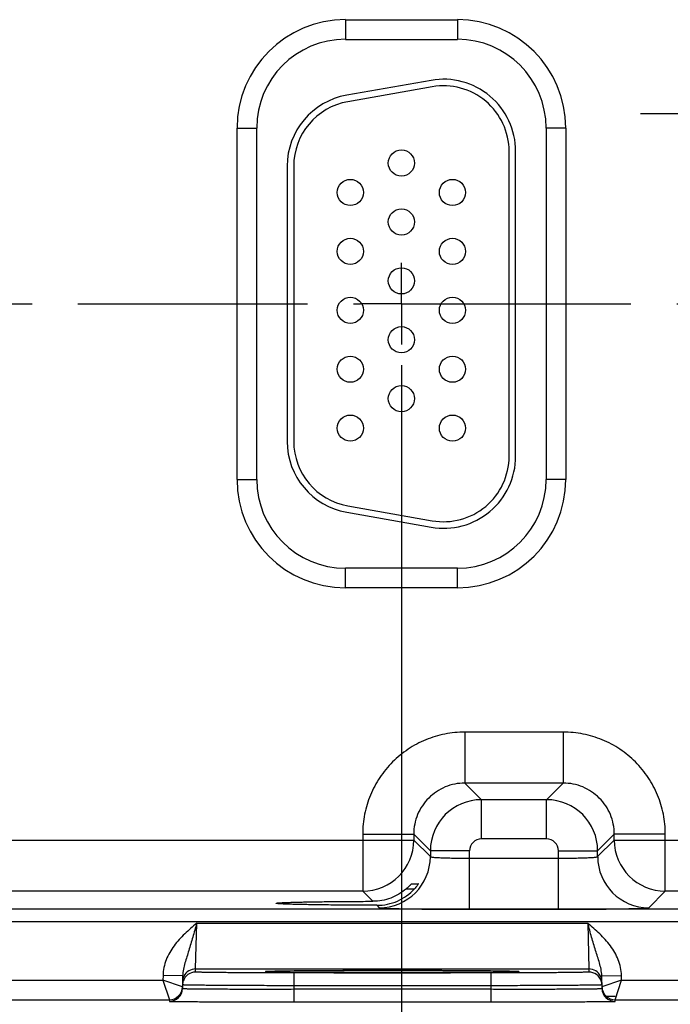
# Model space of a CAD drawing. Header units: inches. Extents: x 0 to 34, y 0 to 22.
# Tile 46 of 59: x 19.5 to 21.5, y 8 to 11. Entities that reach past the tile are written whole.
import ezdxf

# ---------------------------------------------------------------- set-up
doc = ezdxf.new("R2010")
doc.units = ezdxf.units.IN
doc.header["$LTSCALE"] = 1.87
doc.header["$MEASUREMENT"] = 0
doc.linetypes.add('CENTER', pattern=[0.6, 0.375, -0.075, 0.075, -0.075])
doc.layers.get('0').update_dxf_attribs({"linetype": 'CONTINUOUS'})
doc.layers.add('02___PRT_ALL_AXES', color=7, linetype='CONTINUOUS')
doc.layers.add('DIMENSIONS', color=7, linetype='CONTINUOUS')
doc.styles.get("Standard").update_dxf_attribs({"font": 'txt', "width": 0.8})
doc.dimstyles.new('DIMSTYLE_1', dxfattribs={"dimtxt": 0.125, "dimasz": 0.18, "dimexe": 0.125, "dimexo": 0.0625, "dimgap": 0.03125, "dimtad": 0, "dimtih": 1, "dimtoh": 1, "dimlfac": 0.5, "dimzin": 4, "dimdsep": 46, "dimtxsty": 'STANDARD', "dimblk": '_FILLED', "dimblk1": '_FILLED', "dimblk2": '_FILLED', "dimcen": 0.09, "dimadec": 0, "dimazin": 0, "dimtp": 0.01, "dimtm": 0.01, "dimtfac": 1, "dimtofl": 0, "dimtmove": 0, "dimatfit": 3, "dimldrblk": '_FILLED', "dimfxl": 1, "dimtolj": 1, "dimtzin": 4, "dimarcsym": 0})

# ---------------------------------------------------------------- blocks, each defined once
blk = doc.blocks.new('*D13')
at = {"layer": 'DIMENSIONS', "color": 2, "linetype": 'CONTINUOUS'}
blk.add_line((20.7155, 9.9425), (20.7155, 7.3015), dxfattribs=at)
at = {"layer": 'DIMENSIONS', "color": 2, "linetype": 'CONTINUOUS', "insert": (20.653, 7.239), "char_height": 0.125, "width": 1.225, "attachment_point": 3, "rotation": 90, "line_spacing_factor": 0.9}
blk.add_mtext('7.93{\\Ftxt.shx;\\W1.000000;\\H0.125000; }[201.3]', dxfattribs=at)
blk = doc.blocks.new('_FILLED')
at = {"color": 0, "linetype": 'BYBLOCK'}
blk.add_solid([(0, 0), (-1, 0.174), (-1, -0.174)], dxfattribs=at)
blk = doc.blocks.new('*D14')
at = {"layer": 'DIMENSIONS', "color": 2, "linetype": 'CONTINUOUS'}
blk.add_line((22.8255, 9.9425), (22.8255, 7.3015), dxfattribs=at)
at = {"layer": 'DIMENSIONS', "color": 2, "linetype": 'CONTINUOUS', "insert": (22.763, 7.239), "char_height": 0.125, "width": 1.225, "attachment_point": 3, "rotation": 90, "line_spacing_factor": 0.9}
blk.add_mtext('8.98{\\Ftxt.shx;\\W1.000000;\\H0.125000; }[228.1]', dxfattribs=at)
blk = doc.blocks.new('*D15')
at = {"layer": 'DIMENSIONS', "color": 2, "linetype": 'CONTINUOUS'}
blk.add_line((24.9355, 9.9425), (24.9355, 7.3015), dxfattribs=at)
at = {"layer": 'DIMENSIONS', "color": 2, "linetype": 'CONTINUOUS', "insert": (24.873, 7.239), "char_height": 0.125, "width": 1.325, "attachment_point": 3, "rotation": 90, "line_spacing_factor": 0.9}
blk.add_mtext('10.04{\\Ftxt.shx;\\W1.000000;\\H0.125000; }[254.9]', dxfattribs=at)
blk = doc.blocks.new('*D16')
at = {"layer": 'DIMENSIONS', "color": 2, "linetype": 'CONTINUOUS'}
blk.add_line((27.0455, 9.9425), (27.0455, 7.3015), dxfattribs=at)
at = {"layer": 'DIMENSIONS', "color": 2, "linetype": 'CONTINUOUS', "insert": (26.983, 7.239), "char_height": 0.125, "width": 1.325, "attachment_point": 3, "rotation": 90, "line_spacing_factor": 0.9}
blk.add_mtext('11.09{\\Ftxt.shx;\\W1.000000;\\H0.125000; }[281.7]', dxfattribs=at)
blk = doc.blocks.new('*D17')
at = {"layer": 'DIMENSIONS', "color": 2, "linetype": 'CONTINUOUS'}
blk.add_line((29.1555, 9.9425), (29.1555, 7.3015), dxfattribs=at)
at = {"layer": 'DIMENSIONS', "color": 2, "linetype": 'CONTINUOUS', "insert": (29.093, 7.239), "char_height": 0.125, "width": 1.325, "attachment_point": 3, "rotation": 90, "line_spacing_factor": 0.9}
blk.add_mtext('12.15{\\Ftxt.shx;\\W1.000000;\\H0.125000; }[308.5]', dxfattribs=at)

msp = doc.modelspace()

# ---------------------------------------------------------------- linework, layer by layer
at = {"color": 7, "linetype": 'CONTINUOUS'}
for p, q in [((20.5445, 10.998), (20.8865, 10.998)), ((20.5445, 10.998), (20.5445, 10.938)), ((20.8865, 10.998), (20.8865, 10.938)), ((20.5445, 10.938), (20.8865, 10.938)), ((20.8063, 10.8126), (20.5483, 10.7671)), ((20.8098, 10.7929), (20.5518, 10.7474)), ((20.2134, 10.667), (20.2734, 10.667)), ((20.2134, 9.593), (20.2134, 10.667)), ((20.2734, 9.593), (20.2734, 10.667)), ((21.2175, 10.667), (21.1575, 10.667)), ((21.1575, 10.667), (21.1575, 9.593)), ((21.2175, 10.667), (21.2175, 9.593)), ((21.0445, 9.664), (21.0445, 10.596)), ((21.0645, 9.664), (21.0645, 10.596)), ((20.3665, 10.5505), (20.3665, 9.7095)), ((20.3865, 10.5505), (20.3865, 9.7095)), ((20.2134, 9.593), (20.2734, 9.593)), ((21.2175, 9.593), (21.1575, 9.593)), ((20.5518, 9.5125), (20.8098, 9.467)), ((20.5483, 9.4928), (20.8063, 9.4473)), ((20.8865, 9.3219), (20.5445, 9.3219)), ((20.5445, 9.2619), (20.5445, 9.3219)), ((20.8865, 9.2619), (20.8865, 9.3219)), ((20.8865, 9.2619), (20.5445, 9.2619)), ((21.2098, 8.8212), (20.9092, 8.8212)), ((20.9092, 8.8212), (20.9092, 8.6653)), ((21.2098, 8.8212), (21.2098, 8.6653)), ((21.2098, 8.6653), (20.9092, 8.6653)), ((20.9092, 8.6653), (20.9599, 8.6145)), ((21.2098, 8.6653), (21.1591, 8.6145)), ((21.1591, 8.6145), (20.9599, 8.6145)), ((20.9599, 8.4945), (20.9599, 8.6145)), ((21.1591, 8.4945), (21.1591, 8.6145)), ((19.2558, 8.4912), (20.7532, 8.4912)), ((20.5973, 8.5093), (20.7532, 8.5093)), ((20.5973, 8.5093), (20.5973, 8.3353)), ((20.7532, 8.5093), (20.8039, 8.4586)), ((20.7532, 8.5093), (20.7532, 8.4912)), ((20.7532, 8.4912), (20.8039, 8.4405)), ((21.1591, 8.4945), (20.9599, 8.4945)), ((21.3658, 8.5093), (21.315, 8.4586)), ((21.315, 8.4405), (21.3658, 8.4912)), ((21.5217, 8.5093), (21.3658, 8.5093)), ((21.3658, 8.4912), (21.3658, 8.5093)), ((21.3658, 8.4912), (22.8632, 8.4912)), ((21.5217, 8.3353), (21.5217, 8.5093)), ((20.9239, 8.4586), (20.8039, 8.4586)), ((20.8039, 8.4586), (20.8039, 8.4405)), ((20.9239, 8.2798), (20.9239, 8.4586)), ((21.1951, 8.4586), (21.315, 8.4586)), ((21.1951, 8.2798), (21.1951, 8.4586)), ((21.315, 8.4405), (21.315, 8.4586)), ((20.9239, 8.4357), (21.1951, 8.4357)), ((20.5973, 8.3353), (19.4117, 8.3353)), ((20.5973, 8.3353), (20.6285, 8.3041)), ((20.7306, 8.3422), (20.7554, 8.3422)), ((20.7467, 8.3577), (20.7673, 8.3577)), ((20.7673, 8.3577), (20.7672, 8.3575)), ((21.471, 8.2845), (21.5217, 8.3353)), ((22.7073, 8.3353), (21.5217, 8.3353)), ((30.0249, 8.2796), (13.3244, 8.2796)), ((20.6407, 8.2918), (20.648, 8.2845)), ((20.9239, 8.2798), (21.1951, 8.2798)), ((30.0249, 8.2416), (13.3244, 8.2416)), ((20.087, 8.0973), (20.0901, 8.2373)), ((20.0901, 8.2373), (21.2848, 8.2373)), ((21.2848, 8.2373), (21.288, 8.0973)), ((20.0868, 8.0879), (20.087, 8.0973)), ((20.087, 8.0973), (21.288, 8.0973)), ((21.288, 8.0973), (21.2881, 8.0879)), ((19.2779, 8.0634), (19.9871, 8.0634)), ((19.9873, 8.0778), (19.9871, 8.0634)), ((20.0467, 8.0427), (19.9871, 8.0634)), ((19.9871, 8.0634), (20.0068, 8.0034)), ((20.0473, 8.0767), (19.9873, 8.0778)), ((20.0473, 8.0767), (20.0467, 8.0377)), ((20.3061, 8.0896), (20.3074, 8.0896)), ((20.3292, 8.0903), (20.3062, 8.0896)), ((20.3074, 8.0896), (20.3091, 8.0897)), ((20.3091, 8.0897), (20.3111, 8.0898)), ((20.3111, 8.0898), (20.3134, 8.0899)), ((20.3134, 8.0899), (20.3161, 8.0899)), ((20.3161, 8.0899), (20.3191, 8.09)), ((20.3191, 8.09), (20.3224, 8.0901)), ((20.3224, 8.0901), (20.3261, 8.0902)), ((20.3261, 8.0902), (20.3301, 8.0903)), ((20.3301, 8.0903), (20.3345, 8.0904)), ((20.3345, 8.0904), (20.3393, 8.0905)), ((20.3393, 8.0905), (20.3444, 8.0906)), ((20.3444, 8.0906), (20.3499, 8.0907)), ((20.3499, 8.0907), (20.3558, 8.0907)), ((20.3558, 8.0907), (20.3621, 8.0908)), ((20.3621, 8.0908), (20.3689, 8.0909)), ((20.3689, 8.0909), (20.3762, 8.091)), ((20.3762, 8.091), (20.384, 8.0911)), ((20.384, 8.0911), (20.3924, 8.0912)), ((20.9882, 8.0853), (20.3868, 8.0853)), ((20.3868, 8.0853), (20.3868, 8.046)), ((20.3924, 8.0912), (20.4013, 8.0913)), ((20.4013, 8.0913), (20.4111, 8.0914)), ((20.4111, 8.0914), (20.4218, 8.0915)), ((20.4218, 8.0915), (20.4335, 8.0915)), ((20.4335, 8.0915), (20.4461, 8.0916)), ((20.4461, 8.0916), (20.4596, 8.0917)), ((20.4596, 8.0917), (20.474, 8.0918)), ((20.474, 8.0918), (20.4893, 8.0919)), ((20.4893, 8.0919), (20.5054, 8.092)), ((20.5054, 8.092), (20.5224, 8.0921)), ((20.5224, 8.0921), (20.5403, 8.0921)), ((20.5403, 8.0921), (20.5591, 8.0922)), ((20.5591, 8.0922), (20.5788, 8.0922)), ((20.5788, 8.0922), (20.5996, 8.0923)), ((20.5996, 8.0923), (20.6216, 8.0923)), ((20.6216, 8.0923), (20.6446, 8.0924)), ((20.6446, 8.0924), (20.6682, 8.0924)), ((20.6682, 8.0924), (20.6913, 8.0924)), ((20.6913, 8.0924), (20.7132, 8.0924)), ((20.7132, 8.0924), (20.734, 8.0924)), ((20.734, 8.0924), (20.7539, 8.0923)), ((20.7539, 8.0923), (20.7729, 8.0923)), ((20.7729, 8.0923), (20.7912, 8.0923)), ((20.7912, 8.0923), (20.8089, 8.0922)), ((20.8089, 8.0922), (20.826, 8.0922)), ((20.826, 8.0922), (20.8425, 8.0921)), ((20.8425, 8.0921), (20.8583, 8.092)), ((20.8583, 8.092), (20.8734, 8.092)), ((20.8734, 8.092), (20.8878, 8.0919)), ((20.8878, 8.0919), (20.9016, 8.0918)), ((20.9016, 8.0918), (20.9146, 8.0917)), ((20.9146, 8.0917), (20.927, 8.0917)), ((20.927, 8.0917), (20.9388, 8.0916)), ((20.9388, 8.0916), (20.9498, 8.0915)), ((20.9498, 8.0915), (20.9603, 8.0914)), ((20.9603, 8.0914), (20.9702, 8.0913)), ((20.9702, 8.0913), (20.9795, 8.0912)), ((20.9795, 8.0912), (20.9882, 8.0911)), ((20.9882, 8.0911), (20.9963, 8.091)), ((20.9882, 8.0853), (20.9882, 8.046)), ((20.9963, 8.091), (21.004, 8.0909)), ((21.004, 8.0909), (21.011, 8.0909)), ((21.011, 8.0909), (21.0176, 8.0908)), ((21.0176, 8.0908), (21.0237, 8.0907)), ((21.0237, 8.0907), (21.0294, 8.0906)), ((21.0294, 8.0906), (21.0346, 8.0905)), ((21.0346, 8.0905), (21.0394, 8.0904)), ((21.0394, 8.0904), (21.0438, 8.0903)), ((21.0438, 8.0903), (21.0479, 8.0902)), ((21.0688, 8.0896), (21.0462, 8.0903)), ((21.0479, 8.0902), (21.0516, 8.0901)), ((21.0516, 8.0901), (21.0549, 8.0901)), ((21.0549, 8.0901), (21.0579, 8.09)), ((21.0579, 8.09), (21.0606, 8.0899)), ((21.0606, 8.0899), (21.0629, 8.0898)), ((21.0629, 8.0898), (21.065, 8.0897)), ((21.065, 8.0897), (21.0667, 8.0897)), ((21.0667, 8.0897), (21.0681, 8.0896)), ((21.3276, 8.0767), (21.3876, 8.0778)), ((21.3283, 8.0377), (21.3276, 8.0767)), ((21.3879, 8.0634), (21.3282, 8.0427)), ((21.3682, 8.0034), (21.3879, 8.0634)), ((21.3879, 8.0634), (21.3876, 8.0778)), ((21.3879, 8.0634), (22.0971, 8.0634)), ((20.3868, 8.046), (20.3866, 8.0361)), ((20.3866, 8.0361), (20.9884, 8.0361)), ((20.3866, 8.0361), (20.3866, 7.9968)), ((20.9882, 8.046), (20.3868, 8.046)), ((20.9882, 8.046), (20.9884, 8.0361)), ((20.9884, 8.0361), (20.9884, 7.9968)), ((19.2582, 8.0034), (20.0068, 8.0034)), ((20.0068, 8.0034), (20.0067, 7.9984)), ((21.3415, 8.0138), (21.3682, 8.0138)), ((21.3682, 8.0034), (22.1168, 8.0034)), ((21.3683, 7.9984), (21.3682, 8.0034)), ((20.3866, 7.9968), (20.9884, 7.9968))]:
    msp.add_line(p, q, dxfattribs=at)
for points in [[(20.3045, 8.0894), (20.3046, 8.0894), (20.3048, 8.0895), (20.3051, 8.0895), (20.3055, 8.0895), (20.3061, 8.0896)], [(21.0681, 8.0896), (21.0693, 8.0895), (21.0697, 8.0895), (21.07, 8.0895), (21.0703, 8.0895), (21.0705, 8.0894)]]:
    msp.add_lwpolyline(points, dxfattribs=at)
for centre in [(20.7155, 10.56), (20.5595, 10.47), (20.8715, 10.47), (20.7155, 10.38), (20.5595, 10.29), (20.8715, 10.29), (20.7155, 10.2), (20.5595, 10.11), (20.8715, 10.11), (20.7155, 10.02), (20.5595, 9.93), (20.8715, 9.93), (20.7155, 9.84), (20.5595, 9.75), (20.8715, 9.75)]:
    msp.add_circle(centre, 0.04, dxfattribs=at)
for centre, radius, start, end in [((20.5445, 10.667), 0.3311, 90, 180), ((20.8865, 10.667), 0.3311, 0, 90), ((20.5445, 10.667), 0.2711, 90, 180), ((20.8865, 10.667), 0.2711, 0, 90), ((20.8445, 10.596), 0.22, 0, 100), ((20.8445, 10.596), 0.2, 0, 100), ((20.5865, 10.5505), 0.22, 100, 180), ((20.5865, 10.5505), 0.2, 100, 180), ((20.5865, 9.7095), 0.22, 180, 260), ((20.5865, 9.7095), 0.2, 180, 260), ((20.8445, 9.664), 0.22, 260, 360), ((20.8445, 9.664), 0.2, 260, 360), ((20.5445, 9.593), 0.3311, 180, 270), ((20.5445, 9.593), 0.2711, 180, 270), ((20.8865, 9.593), 0.3311, 270, 360), ((20.8865, 9.593), 0.2711, 270, 360), ((20.96, 8.4585), 0.156, 90.0148, 179.9847), ((21.159, 8.4585), 0.156, 0.0148, 89.9847), ((20.5972, 8.4913), 0.156, 270.0209, 359.9791), ((20.9599, 8.4586), 0.036, 89.9965, 180.0035), ((21.1591, 8.4586), 0.036, 359.9965, 90.0035), ((21.5218, 8.4913), 0.156, 180.0209, 269.9791), ((20.6479, 8.4405), 0.156, 270.0209, 359.9791), ((21.4711, 8.4405), 0.156, 180.0209, 269.9791), ((20.087, 8.0573), 0.04, 89.9997, 153.5768), ((21.288, 8.0573), 0.04, 26.4232, 90.0003), ((20.087, 8.0573), 0.04, 153.5773, 179.0001), ((20.0868, 8.0479), 0.04, 89.9993, 161.1986), ((21.2881, 8.0479), 0.04, 18.8014, 90.0007), ((21.288, 8.0573), 0.04, 0.9999, 26.4227), ((20.0067, 8.0384), 0.04, 269.9997, 358.9997), ((20.0068, 8.0434), 0.04, 269.9997, 358.9997), ((20.0068, 8.0434), 0.04, 350.102, 351.8197), ((20.0067, 8.0434), 0.0401, 351.8201, 358.9927), ((20.0871, 8.0479), 0.0402, 161.2521, 178.9472), ((21.2879, 8.0479), 0.0402, 1.0528, 18.7479), ((21.3683, 8.0434), 0.0401, 181.0074, 188.1804), ((21.3682, 8.0434), 0.04, 181.0003, 270.0003), ((21.3683, 8.0384), 0.04, 181.0003, 270.0003), ((21.3682, 8.0434), 0.04, 188.1808, 189.8983)]:
    msp.add_arc(centre, radius, start, end, dxfattribs=at)
for points, knots in [([(20.9092, 8.8212), (20.8888, 8.8212), (20.8479, 8.8172), (20.789, 8.7993), (20.7348, 8.7703), (20.6872, 8.7313), (20.6481, 8.6837), (20.6191, 8.6294), (20.6013, 8.5706), (20.5973, 8.5297), (20.5973, 8.5093)], [0, 0, 0, 0, 0.124999, 0.25, 0.375, 0.5, 0.625, 0.75, 0.875001, 1, 1, 1, 1]), ([(21.5217, 8.5093), (21.5217, 8.5297), (21.5177, 8.5706), (21.4999, 8.6294), (21.4709, 8.6837), (21.4318, 8.7313), (21.3842, 8.7703), (21.33, 8.7993), (21.2711, 8.8172), (21.2302, 8.8212), (21.2098, 8.8212)], [0, 0, 0, 0, 0.124999, 0.25, 0.375, 0.5, 0.625, 0.75, 0.875001, 1, 1, 1, 1]), ([(20.9092, 8.6653), (20.899, 8.6653), (20.8785, 8.6633), (20.8491, 8.6543), (20.8219, 8.6398), (20.7982, 8.6203), (20.7786, 8.5965), (20.7641, 8.5694), (20.7552, 8.5399), (20.7532, 8.5195), (20.7532, 8.5093)], [0, 0, 0, 0, 0.124991, 0.24999, 0.374994, 0.5, 0.625006, 0.75001, 0.875009, 1, 1, 1, 1]), ([(21.3658, 8.5093), (21.3658, 8.5195), (21.3638, 8.5399), (21.3549, 8.5694), (21.3404, 8.5965), (21.3208, 8.6203), (21.297, 8.6398), (21.2699, 8.6543), (21.2405, 8.6633), (21.22, 8.6653), (21.2098, 8.6653)], [0, 0, 0, 0, 0.124991, 0.24999, 0.374994, 0.5, 0.625006, 0.75001, 0.875009, 1, 1, 1, 1]), ([(20.8039, 8.4405), (20.804, 8.4404), (20.8043, 8.4402), (20.8048, 8.44), (20.8056, 8.4397), (20.8072, 8.4394), (20.81, 8.439), (20.814, 8.4386), (20.8191, 8.4382), (20.8252, 8.4378), (20.8322, 8.4374), (20.8401, 8.4371), (20.8487, 8.4368), (20.8616, 8.4364), (20.879, 8.4361), (20.9011, 8.4358), (20.9162, 8.4357), (20.9239, 8.4357)], [0, 0, 0, 0, 0.0028, 0.007571, 0.014536, 0.023747, 0.048912, 0.082937, 0.125539, 0.176336, 0.234865, 0.300581, 0.372872, 0.451063, 0.622161, 0.807461, 1, 1, 1, 1]), ([(21.1951, 8.4357), (21.2028, 8.4357), (21.2179, 8.4358), (21.24, 8.4361), (21.2574, 8.4364), (21.2703, 8.4368), (21.2789, 8.4371), (21.2868, 8.4374), (21.2938, 8.4378), (21.2999, 8.4382), (21.305, 8.4386), (21.309, 8.439), (21.3118, 8.4394), (21.3134, 8.4397), (21.3142, 8.44), (21.3147, 8.4402), (21.315, 8.4404), (21.315, 8.4405)], [0, 0, 0, 0, 0.192539, 0.377839, 0.548937, 0.627128, 0.699419, 0.765135, 0.823664, 0.874461, 0.917063, 0.951088, 0.976253, 0.985464, 0.992429, 0.9972, 1, 1, 1, 1]), ([(20.7306, 8.3422), (20.7236, 8.3362), (20.7084, 8.3253), (20.6832, 8.3132), (20.6562, 8.3058), (20.6377, 8.3041), (20.6285, 8.3041)], [0, 0, 0, 0, 0.249955, 0.500662, 0.7512, 1, 1, 1, 1]), ([(20.6407, 8.2918), (20.6514, 8.2918), (20.673, 8.294), (20.7039, 8.3039), (20.732, 8.32), (20.7482, 8.3343), (20.7554, 8.3422)], [0, 0, 0, 0, 0.250037, 0.500976, 0.751114, 1, 1, 1, 1]), ([(20.7306, 8.3422), (20.7316, 8.3431), (20.7335, 8.3448), (20.7363, 8.3473), (20.7388, 8.3498), (20.7412, 8.3521), (20.743, 8.3539), (20.7442, 8.3552), (20.745, 8.356), (20.7456, 8.3567), (20.7461, 8.3572), (20.7464, 8.3574), (20.7465, 8.3576), (20.7466, 8.3577), (20.7467, 8.3577), (20.7467, 8.3577)], [0, 0, 0, 0, 0.173342, 0.342238, 0.503515, 0.653224, 0.785998, 0.843871, 0.894633, 0.937025, 0.969654, 0.981852, 0.991063, 0.997138, 1, 1, 1, 1]), ([(20.7672, 8.3575), (20.7671, 8.3572), (20.7666, 8.3565), (20.7653, 8.3545), (20.763, 8.3513), (20.7595, 8.3469), (20.7568, 8.3438), (20.7554, 8.3422)], [0, 0, 0, 0, 0.049928, 0.132059, 0.36843, 0.667594, 1, 1, 1, 1]), ([(20.3331, 8.298), (20.3331, 8.298), (20.3332, 8.2981), (20.3337, 8.2983), (20.3347, 8.2986), (20.3364, 8.2988), (20.3388, 8.2991), (20.3419, 8.2993), (20.3456, 8.2996), (20.3499, 8.2998), (20.3571, 8.3002), (20.3675, 8.3006), (20.3819, 8.3011), (20.3986, 8.3015), (20.4176, 8.302), (20.4386, 8.3024), (20.4615, 8.3027), (20.4862, 8.3031), (20.522, 8.3034), (20.5696, 8.3038), (20.6084, 8.304), (20.6285, 8.3041)], [0, 0, 0, 0, 0.000545, 0.001528, 0.005113, 0.010953, 0.019065, 0.02944, 0.042053, 0.056876, 0.073884, 0.114342, 0.16316, 0.219936, 0.284205, 0.355522, 0.433341, 0.517029, 0.605954, 0.796807, 1, 1, 1, 1]), ([(20.6407, 8.2918), (20.62, 8.2919), (20.5798, 8.292), (20.5304, 8.2924), (20.4932, 8.2928), (20.4675, 8.2931), (20.4435, 8.2935), (20.4215, 8.2939), (20.4017, 8.2943), (20.3842, 8.2947), (20.3691, 8.2952), (20.3582, 8.2957), (20.3507, 8.296), (20.3461, 8.2963), (20.3422, 8.2965), (20.339, 8.2968), (20.3365, 8.2971), (20.3348, 8.2973), (20.3337, 8.2976), (20.3332, 8.2978), (20.3331, 8.2979), (20.3331, 8.298)], [0, 0, 0, 0, 0.201685, 0.391972, 0.480884, 0.564697, 0.642725, 0.714312, 0.7789, 0.835998, 0.885101, 0.925812, 0.942934, 0.957854, 0.970539, 0.980958, 0.989089, 0.994929, 0.998498, 0.999468, 1, 1, 1, 1]), ([(20.648, 8.2845), (20.648, 8.2845), (20.6482, 8.2844), (20.6488, 8.2842), (20.65, 8.284), (20.6518, 8.2838), (20.6543, 8.2836), (20.6574, 8.2833), (20.6612, 8.2831), (20.6656, 8.2829), (20.6726, 8.2826), (20.6829, 8.2822), (20.6969, 8.2818), (20.713, 8.2815), (20.7311, 8.2811), (20.751, 8.2808), (20.7726, 8.2806), (20.7956, 8.2803), (20.8284, 8.2801), (20.8713, 8.2798), (20.9062, 8.2798), (20.9239, 8.2798)], [0, 0, 0, 0, 0.000833, 0.002206, 0.006659, 0.013424, 0.022498, 0.033865, 0.047502, 0.063379, 0.081459, 0.124054, 0.174892, 0.233495, 0.299314, 0.37173, 0.450061, 0.533571, 0.621473, 0.807113, 1, 1, 1, 1]), ([(21.1951, 8.2798), (21.2128, 8.2798), (21.2477, 8.2798), (21.2906, 8.2801), (21.3234, 8.2803), (21.3464, 8.2806), (21.368, 8.2808), (21.3879, 8.2811), (21.406, 8.2815), (21.4221, 8.2818), (21.4361, 8.2822), (21.4464, 8.2826), (21.4534, 8.2829), (21.4578, 8.2831), (21.4616, 8.2833), (21.4647, 8.2836), (21.4672, 8.2838), (21.469, 8.284), (21.4702, 8.2842), (21.4708, 8.2844), (21.471, 8.2845), (21.471, 8.2845)], [0, 0, 0, 0, 0.192887, 0.378527, 0.466429, 0.549939, 0.62827, 0.700686, 0.766505, 0.825108, 0.875946, 0.918541, 0.936621, 0.952498, 0.966135, 0.977502, 0.986576, 0.993341, 0.997794, 0.999167, 1, 1, 1, 1]), ([(20.0901, 8.2373), (20.0778, 8.2266), (20.0531, 8.2053), (20.0252, 8.1752), (20.0072, 8.1479), (19.9965, 8.1258), (19.9894, 8.1022), (19.9875, 8.0859), (19.9873, 8.0778)], [0, 0, 0, 0, 0.250106, 0.500015, 0.625057, 0.75007, 0.875051, 1, 1, 1, 1]), ([(20.0901, 8.2372), (20.0862, 8.223), (20.0804, 8.2018), (20.0723, 8.174), (20.0662, 8.1541), (20.0601, 8.1347), (20.0543, 8.1157), (20.0493, 8.0966), (20.0475, 8.0834), (20.0473, 8.0767)], [0, 0, 0, 0, 0.266693, 0.396035, 0.521429, 0.642945, 0.761729, 0.879894, 1, 1, 1, 1]), ([(21.3876, 8.0778), (21.3875, 8.0859), (21.3856, 8.1022), (21.3785, 8.1258), (21.3678, 8.1479), (21.3497, 8.1752), (21.3219, 8.2053), (21.2972, 8.2266), (21.2848, 8.2373)], [0, 0, 0, 0, 0.124944, 0.249922, 0.374933, 0.499972, 0.749883, 1, 1, 1, 1]), ([(21.3276, 8.0767), (21.3275, 8.0834), (21.3257, 8.0966), (21.3207, 8.1157), (21.3148, 8.1347), (21.3087, 8.1541), (21.3026, 8.174), (21.2945, 8.2018), (21.2887, 8.223), (21.2848, 8.2373)], [0, 0, 0, 0, 0.120104, 0.238267, 0.357051, 0.478567, 0.603962, 0.733306, 1, 1, 1, 1]), ([(20.3868, 8.0853), (20.3672, 8.0853), (20.329, 8.0853), (20.2818, 8.0855), (20.2458, 8.0856), (20.2206, 8.0857), (20.1971, 8.0859), (20.1753, 8.0861), (20.1556, 8.0862), (20.1382, 8.0864), (20.1251, 8.0866), (20.1158, 8.0868), (20.1099, 8.0869), (20.1046, 8.087), (20.1, 8.0872), (20.096, 8.0873), (20.0928, 8.0874), (20.0906, 8.0875), (20.0892, 8.0876), (20.0883, 8.0877), (20.0877, 8.0877), (20.0872, 8.0878), (20.087, 8.0878), (20.0868, 8.0879), (20.0868, 8.0879)], [0, 0, 0, 0, 0.195093, 0.382688, 0.4714, 0.555569, 0.634386, 0.707089, 0.77298, 0.831424, 0.881858, 0.903917, 0.923799, 0.941455, 0.956844, 0.969929, 0.980679, 0.989069, 0.992374, 0.995082, 0.997194, 0.998709, 0.999633, 1, 1, 1, 1]), ([(20.3062, 8.0896), (20.3053, 8.0896), (20.3041, 8.0895), (20.3025, 8.0894), (20.3016, 8.0893), (20.301, 8.0892), (20.3004, 8.0892), (20.3002, 8.0891), (20.3, 8.089), (20.3, 8.089)], [0, 0, 0, 0, 0.433646, 0.604436, 0.744455, 0.853681, 0.932196, 0.980314, 1, 1, 1, 1]), ([(20.3, 8.089), (20.3, 8.089), (20.3002, 8.0889), (20.3004, 8.0888), (20.3009, 8.0888), (20.3016, 8.0887), (20.3025, 8.0886), (20.304, 8.0885), (20.3052, 8.0884), (20.3061, 8.0884)], [0, 0, 0, 0, 0.019719, 0.067814, 0.146291, 0.255485, 0.39549, 0.566285, 1, 1, 1, 1]), ([(20.3061, 8.0884), (20.3086, 8.0883), (20.3145, 8.0881), (20.3299, 8.0877), (20.3558, 8.0872), (20.3942, 8.0868), (20.4415, 8.0864), (20.4962, 8.086), (20.579, 8.0857), (20.6875, 8.0856), (20.796, 8.0857), (20.8788, 8.086), (20.9335, 8.0864), (20.9807, 8.0868), (21.0191, 8.0872), (21.045, 8.0877), (21.0605, 8.0881), (21.0664, 8.0883), (21.0688, 8.0884)], [0, 0, 0, 0, 0.009733, 0.023176, 0.060749, 0.111598, 0.174181, 0.246609, 0.326696, 0.500002, 0.673307, 0.753394, 0.825822, 0.888405, 0.939252, 0.976824, 0.990267, 1, 1, 1, 1]), ([(21.0462, 8.0903), (21.0267, 8.0907), (20.9793, 8.0913), (20.8974, 8.0919), (20.7974, 8.0923), (20.6879, 8.0924), (20.5783, 8.0923), (20.4782, 8.0919), (20.3963, 8.0913), (20.3486, 8.0907), (20.3292, 8.0903)], [0, 0, 0, 0, 0.081205, 0.198703, 0.34232, 0.499617, 0.656968, 0.800741, 0.918483, 1, 1, 1, 1]), ([(21.2881, 8.0879), (21.2881, 8.0879), (21.288, 8.0878), (21.2877, 8.0878), (21.2872, 8.0877), (21.2866, 8.0877), (21.2858, 8.0876), (21.2844, 8.0875), (21.2821, 8.0874), (21.2789, 8.0873), (21.275, 8.0872), (21.2704, 8.087), (21.2651, 8.0869), (21.2591, 8.0868), (21.2499, 8.0866), (21.2368, 8.0864), (21.2193, 8.0862), (21.1996, 8.0861), (21.1779, 8.0859), (21.1543, 8.0857), (21.1292, 8.0856), (21.0931, 8.0855), (21.046, 8.0853), (21.0077, 8.0853), (20.9882, 8.0853)], [0, 0, 0, 0, 0.000367, 0.001291, 0.002806, 0.004918, 0.007626, 0.010931, 0.019321, 0.030071, 0.043156, 0.058545, 0.076201, 0.096083, 0.118142, 0.168576, 0.22702, 0.292911, 0.365614, 0.444431, 0.5286, 0.617312, 0.804907, 1, 1, 1, 1]), ([(21.075, 8.089), (21.075, 8.089), (21.0748, 8.0891), (21.0745, 8.0892), (21.074, 8.0892), (21.0734, 8.0893), (21.0725, 8.0894), (21.071, 8.0895), (21.0697, 8.0896), (21.0688, 8.0896)], [0, 0, 0, 0, 0.01972, 0.067826, 0.146319, 0.255527, 0.395541, 0.566335, 1, 1, 1, 1]), ([(21.0688, 8.0884), (21.0697, 8.0884), (21.071, 8.0885), (21.0725, 8.0886), (21.0734, 8.0887), (21.074, 8.0888), (21.0745, 8.0888), (21.0748, 8.0889), (21.075, 8.089), (21.075, 8.089)], [0, 0, 0, 0, 0.433718, 0.604513, 0.744518, 0.853711, 0.932187, 0.980281, 1, 1, 1, 1]), ([(20.0467, 8.0377), (20.0467, 8.0377), (20.0469, 8.0376), (20.0471, 8.0376), (20.0477, 8.0375), (20.0484, 8.0375), (20.0493, 8.0374), (20.0504, 8.0374), (20.0517, 8.0373), (20.0539, 8.0373), (20.0571, 8.0372), (20.0615, 8.0371), (20.0668, 8.037), (20.0728, 8.0369), (20.0795, 8.0368), (20.09, 8.0367), (20.1048, 8.0365), (20.1246, 8.0364), (20.147, 8.0363), (20.1716, 8.0361), (20.1983, 8.0361), (20.2268, 8.036), (20.2677, 8.036), (20.3211, 8.036), (20.3645, 8.036), (20.3866, 8.0361)], [0, 0, 0, 0, 0.000343, 0.001258, 0.002769, 0.004877, 0.007583, 0.010886, 0.014783, 0.019274, 0.030023, 0.043108, 0.058497, 0.076155, 0.096038, 0.118099, 0.168538, 0.226987, 0.292883, 0.365592, 0.444414, 0.528589, 0.617304, 0.804905, 1, 1, 1, 1]), ([(20.3868, 8.046), (20.3646, 8.046), (20.3213, 8.0462), (20.2679, 8.0464), (20.227, 8.0466), (20.1985, 8.0467), (20.1718, 8.0469), (20.1471, 8.047), (20.1248, 8.0472), (20.105, 8.0474), (20.0902, 8.0476), (20.0797, 8.0477), (20.073, 8.0478), (20.067, 8.0479), (20.0617, 8.048), (20.0573, 8.0481), (20.0541, 8.0482), (20.0519, 8.0483), (20.0506, 8.0483), (20.0495, 8.0484), (20.0485, 8.0484), (20.0478, 8.0485), (20.0473, 8.0485), (20.0471, 8.0486), (20.0468, 8.0486), (20.0468, 8.0486)], [0, 0, 0, 0, 0.195104, 0.382709, 0.471426, 0.555601, 0.634423, 0.707132, 0.773029, 0.831478, 0.881918, 0.90398, 0.923864, 0.941522, 0.956912, 0.969998, 0.980748, 0.985238, 0.989136, 0.992438, 0.995144, 0.997251, 0.998759, 0.99967, 1, 1, 1, 1]), ([(21.3281, 8.0486), (21.3281, 8.0486), (21.3279, 8.0486), (21.3277, 8.0485), (21.3271, 8.0485), (21.3264, 8.0484), (21.3255, 8.0484), (21.3244, 8.0483), (21.3231, 8.0483), (21.3209, 8.0482), (21.3177, 8.0481), (21.3132, 8.048), (21.308, 8.0479), (21.302, 8.0478), (21.2953, 8.0477), (21.2848, 8.0476), (21.27, 8.0474), (21.2501, 8.0472), (21.2278, 8.047), (21.2032, 8.0469), (21.1765, 8.0467), (21.148, 8.0466), (21.1071, 8.0464), (21.0537, 8.0462), (21.0103, 8.046), (20.9882, 8.046)], [0, 0, 0, 0, 0.00033, 0.001241, 0.002749, 0.004856, 0.007562, 0.010864, 0.014762, 0.019252, 0.030002, 0.043087, 0.058478, 0.076136, 0.09602, 0.118081, 0.168521, 0.226971, 0.292867, 0.365577, 0.444399, 0.528574, 0.617291, 0.804896, 1, 1, 1, 1]), ([(20.9884, 8.0361), (21.0105, 8.036), (21.0539, 8.036), (21.1073, 8.036), (21.1481, 8.036), (21.1767, 8.0361), (21.2034, 8.0361), (21.228, 8.0363), (21.2503, 8.0364), (21.2701, 8.0365), (21.285, 8.0367), (21.2954, 8.0368), (21.3022, 8.0369), (21.3082, 8.037), (21.3134, 8.0371), (21.3179, 8.0372), (21.3211, 8.0373), (21.3232, 8.0373), (21.3246, 8.0374), (21.3257, 8.0374), (21.3266, 8.0375), (21.3273, 8.0375), (21.3279, 8.0376), (21.3281, 8.0376), (21.3283, 8.0377), (21.3283, 8.0377)], [0, 0, 0, 0, 0.195095, 0.382696, 0.471411, 0.555586, 0.634408, 0.707117, 0.773013, 0.831462, 0.881901, 0.903962, 0.923845, 0.941503, 0.956892, 0.969977, 0.980726, 0.985217, 0.989114, 0.992417, 0.995123, 0.997231, 0.998742, 0.999657, 1, 1, 1, 1]), ([(20.0067, 7.9984), (20.0067, 7.9984), (20.0067, 7.9984), (20.0068, 7.9984), (20.0069, 7.9984), (20.0072, 7.9983), (20.0078, 7.9983), (20.0086, 7.9983), (20.0096, 7.9982), (20.0108, 7.9982), (20.0123, 7.9981), (20.0147, 7.9981), (20.0183, 7.998), (20.0233, 7.9979), (20.0291, 7.9979), (20.0358, 7.9978), (20.0434, 7.9977), (20.0551, 7.9976), (20.0717, 7.9975), (20.0938, 7.9974), (20.1188, 7.9972), (20.1463, 7.9971), (20.1762, 7.997), (20.208, 7.997), (20.2416, 7.9969), (20.2766, 7.9968), (20.3251, 7.9968), (20.3619, 7.9968), (20.3866, 7.9968)], [0, 0, 0, 0, 0.000092, 0.000323, 0.000702, 0.001231, 0.002737, 0.004843, 0.007547, 0.010849, 0.014746, 0.019237, 0.029986, 0.043073, 0.058463, 0.076123, 0.096008, 0.118071, 0.168514, 0.226966, 0.292866, 0.365578, 0.444402, 0.528578, 0.617296, 0.7097, 0.8049, 1, 1, 1, 1]), ([(20.9884, 7.9968), (21.0131, 7.9968), (21.0499, 7.9968), (21.0983, 7.9968), (21.1333, 7.9969), (21.1669, 7.997), (21.1988, 7.997), (21.2287, 7.9971), (21.2562, 7.9972), (21.2811, 7.9974), (21.3033, 7.9975), (21.3199, 7.9976), (21.3316, 7.9977), (21.3391, 7.9978), (21.3458, 7.9979), (21.3517, 7.9979), (21.3566, 7.998), (21.3602, 7.9981), (21.3626, 7.9981), (21.3641, 7.9982), (21.3654, 7.9982), (21.3664, 7.9983), (21.3672, 7.9983), (21.3677, 7.9983), (21.368, 7.9984), (21.3682, 7.9984), (21.3682, 7.9984), (21.3683, 7.9984), (21.3683, 7.9984)], [0, 0, 0, 0, 0.1951, 0.2903, 0.382704, 0.471422, 0.555598, 0.634422, 0.707134, 0.773034, 0.831486, 0.881929, 0.903992, 0.923877, 0.941537, 0.956927, 0.970014, 0.980763, 0.985254, 0.989151, 0.992453, 0.995157, 0.997263, 0.998769, 0.999298, 0.999677, 0.999908, 1, 1, 1, 1])]:
    msp.add_open_spline(points, degree=3, knots=knots, dxfattribs=at)
at = {"layer": '02___PRT_ALL_AXES', "color": 7, "linetype": 'CENTER'}
for p, q in [((21.7705, 10.71), (21.4455, 10.71)), ((20.7155, 10.13), (20.7155, 10.255)), ((18.6055, 10.13), (20.5905, 10.13)), ((20.7155, 10.13), (20.5905, 10.13)), ((20.7155, 10.13), (22.7005, 10.13)), ((20.7155, 10.13), (20.7155, 10.005))]:
    msp.add_line(p, q, dxfattribs=at)

# ---------------------------------------------------------------- dimensions: what is measured, and where the dimension line sits
at = {"layer": 'DIMENSIONS', "color": 2, "linetype": 'CONTINUOUS'}
for feature_location, picture, middle in [((20.7155, 9.9425), '*D13', (20.7155, 6.6265)), ((22.8255, 9.9425), '*D14', (22.8255, 6.6265)), ((24.9355, 9.9425), '*D15', (24.9355, 6.5765)), ((27.0455, 9.9425), '*D16', (27.0455, 6.5765)), ((29.1555, 9.9425), '*D17', (29.1555, 6.5765))]:
    dim = msp.add_ordinate_dim(feature_location=feature_location, offset=(0, -2.641), dtype=1, origin=(4.8653, 10.005), dimstyle='DIMSTYLE_1', dxfattribs=at)
    dim.commit()
    dim.dimension.update_dxf_attribs({"geometry": picture, "text_midpoint": middle})

doc.saveas('drawing.dxf')
